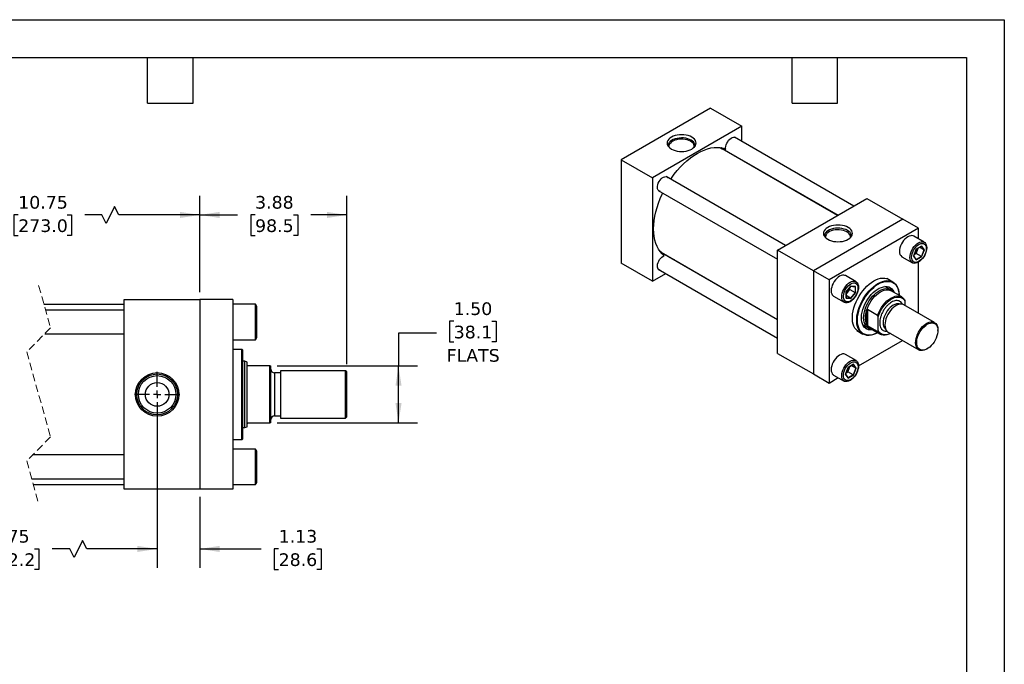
# Model space of a CAD drawing. Header units: inches. Extents: x 0 to 44, y 0 to 34.
# Tile 3 of 3: x 18 to 44, y 17 to 34. Entities that reach past the tile are written whole.
import ezdxf

# ---------------------------------------------------------------- set-up
doc = ezdxf.new("R2010")
doc.units = ezdxf.units.IN
doc.header["$LTSCALE"] = 4
doc.header["$MEASUREMENT"] = 0
for name, pattern in [('SLD-Center', [0.75, 0.6, -0.05, 0.05, -0.05]), ('SLD-Dashed', [0.075, 0.05, -0.025]), ('SLD-Solid', [0])]:
    doc.linetypes.add(name, pattern=pattern)
doc.layers.add('CENTER', color=40, linetype='SLD-Center')
doc.layers.add('DIMENSIONS', color=140, linetype='SLD-Solid', lineweight=25)
doc.layers.add('TEXT', color=140, linetype='SLD-Solid', lineweight=25)
doc.styles.add('SLDTEXTSTYLE0', font='VERDANA.TTF')
doc.dimstyles.new('SLDDIMSTYLE0', dxfattribs={"dimtxt": 0.339844, "dimasz": 0.52, "dimexe": 0, "dimexo": 0.0625, "dimgap": 0.084961, "dimtad": 0, "dimtih": 1, "dimtoh": 1, "dimrnd": 1e-09, "dimzin": 12, "dimdsep": 46, "dimtxsty": 'SLDTEXTSTYLE0', "dimsah": 1, "dimcen": 0.09, "dimadec": 0, "dimazin": 3, "dimtfac": 1, "dimtofl": 0, "dimtmove": 0, "dimatfit": 3, "dimfxl": 0, "dimfrac": 2, "dimtolj": 1, "dimtzin": 12, "dimarcsym": 0})
doc.dimstyles.new('SLDDIMSTYLE1', dxfattribs={"dimtxt": 0.339844, "dimasz": 0.52, "dimexe": 0, "dimexo": 0.0625, "dimgap": 0.084961, "dimtad": 0, "dimtih": 1, "dimtoh": 1, "dimrnd": 1e-09, "dimzin": 12, "dimdsep": 46, "dimtxsty": 'SLDTEXTSTYLE0', "dimsah": 1, "dimcen": 0.09, "dimadec": 0, "dimazin": 3, "dimtfac": 1, "dimtmove": 0, "dimatfit": 0, "dimfxl": 0, "dimfrac": 2, "dimtolj": 1, "dimtzin": 12, "dimarcsym": 0})
doc.dimstyles.new('SLDDIMSTYLE3', dxfattribs={"dimtxt": 0.339844, "dimasz": 0.52, "dimexe": 0, "dimexo": 0.0625, "dimgap": 0.084961, "dimtad": 0, "dimtih": 1, "dimtoh": 1, "dimrnd": 1e-09, "dimzin": 4, "dimdsep": 46, "dimtxsty": 'SLDTEXTSTYLE0', "dimsah": 1, "dimcen": 0.09, "dimadec": 0, "dimazin": 1, "dimtfac": 1, "dimtofl": 0, "dimtmove": 0, "dimatfit": 3, "dimfxl": 0, "dimfrac": 2, "dimtolj": 1, "dimtzin": 12, "dimarcsym": 0})

# ---------------------------------------------------------------- blocks, each defined once
blk = doc.blocks.new('_D_12')
at = {"layer": 'DIMENSIONS'}
for p, q in [((14.249, 26.818), (14.249, 29.351)), ((22.776, 26.818), (22.776, 29.351)), ((14.249, 28.851), (17.525, 28.851)), ((17.985, 28.851), (17.871, 28.851)), ((17.871, 28.851), (17.871, 28.311)), ((19.278, 28.851), (19.392, 28.851)), ((19.392, 28.851), (19.392, 28.311)), ((20.194, 28.851), (19.739, 28.851)), ((20.305, 28.629), (20.194, 28.851)), ((20.527, 29.074), (20.305, 28.629)), ((20.638, 28.851), (20.527, 29.074)), ((22.776, 28.851), (20.638, 28.851)), ((17.871, 28.311), (17.985, 28.311)), ((19.392, 28.311), (19.278, 28.311))]:
    blk.add_line(p, q, dxfattribs=at)
for points in [[(14.249, 28.851), (14.769, 28.771), (14.769, 28.931)], [(22.776, 28.851), (22.256, 28.931), (22.256, 28.771)]]:
    blk.add_solid(points, dxfattribs=at)
at = {"layer": 'DIMENSIONS', "char_height": 0.3333, "attachment_point": 1, "style": 'SLDTEXTSTYLE0'}
for s, insert in [('10.75', (17.985, 29.351)), ('273.0', (17.985, 28.735))]:
    blk.add_mtext(s, dxfattribs=dict(at, insert=insert))
blk = doc.blocks.new('_D_13')
at = {"layer": 'DIMENSIONS'}
for p, q in [((22.776, 26.818), (22.776, 29.351)), ((26.652, 24.912), (26.652, 29.351)), ((22.776, 28.851), (23.774, 28.851)), ((24.234, 28.851), (24.12, 28.851)), ((24.12, 28.851), (24.12, 28.311)), ((25.244, 28.851), (25.358, 28.851)), ((25.358, 28.851), (25.358, 28.311)), ((26.652, 28.851), (25.704, 28.851)), ((24.12, 28.311), (24.234, 28.311)), ((25.358, 28.311), (25.244, 28.311))]:
    blk.add_line(p, q, dxfattribs=at)
for points in [[(22.776, 28.851), (23.296, 28.771), (23.296, 28.931)], [(26.652, 28.851), (26.132, 28.931), (26.132, 28.771)]]:
    blk.add_solid(points, dxfattribs=at)
at = {"layer": 'DIMENSIONS', "char_height": 0.3333, "attachment_point": 1, "style": 'SLDTEXTSTYLE0'}
for s, insert in [('3.88', (24.234, 29.351)), ('98.5', (24.234, 28.735))]:
    blk.add_mtext(s, dxfattribs=dict(at, insert=insert))
blk = doc.blocks.new('_D_14')
at = {"layer": 'DIMENSIONS'}
for p, q in [((29.474, 26.047), (29.36, 26.047)), ((29.36, 26.047), (29.36, 25.507)), ((30.484, 26.047), (30.598, 26.047)), ((30.598, 26.047), (30.598, 25.507)), ((29.018, 25.729), (28.018, 25.729)), ((28.018, 25.729), (28.018, 24.868)), ((29.36, 25.507), (29.474, 25.507)), ((30.598, 25.507), (30.484, 25.507)), ((24.821, 24.868), (28.518, 24.868)), ((28.018, 23.368), (28.018, 24.868)), ((24.821, 23.368), (28.518, 23.368))]:
    blk.add_line(p, q, dxfattribs=at)
for points in [[(28.018, 24.868), (27.938, 24.348), (28.098, 24.348)], [(28.018, 23.368), (28.098, 23.888), (27.938, 23.888)]]:
    blk.add_solid(points, dxfattribs=at)
at = {"layer": 'DIMENSIONS', "char_height": 0.3333, "attachment_point": 1, "style": 'SLDTEXTSTYLE0'}
for s, insert in [('1.50', (29.474, 26.546)), ('38.1', (29.474, 25.93)), ('FLATS', (29.287, 25.314))]:
    blk.add_mtext(s, dxfattribs=dict(at, insert=insert))
blk = doc.blocks.new('_D_15')
at = {"layer": 'DIMENSIONS'}
for p, q in [((15.124, 23.918), (15.124, 19.543)), ((21.651, 23.918), (21.651, 19.543)), ((19.684, 20.266), (19.462, 19.821)), ((19.795, 20.043), (19.684, 20.266)), ((15.124, 20.043), (16.666, 20.043)), ((17.126, 20.043), (17.012, 20.043)), ((17.012, 20.043), (17.012, 19.503)), ((18.419, 20.043), (18.533, 20.043)), ((18.533, 20.043), (18.533, 19.503)), ((19.351, 20.043), (18.879, 20.043)), ((19.462, 19.821), (19.351, 20.043)), ((21.651, 20.043), (19.795, 20.043)), ((17.012, 19.503), (17.126, 19.503)), ((18.533, 19.503), (18.419, 19.503))]:
    blk.add_line(p, q, dxfattribs=at)
for points in [[(15.124, 20.043), (15.644, 19.963), (15.644, 20.123)], [(21.651, 20.043), (21.131, 20.123), (21.131, 19.963)]]:
    blk.add_solid(points, dxfattribs=at)
at = {"layer": 'DIMENSIONS', "char_height": 0.3333, "attachment_point": 1, "style": 'SLDTEXTSTYLE0'}
for s, insert in [('8.75', (17.267, 20.543)), ('222.2', (17.126, 19.927))]:
    blk.add_mtext(s, dxfattribs=dict(at, insert=insert))
blk = doc.blocks.new('_D_16')
at = {"layer": 'DIMENSIONS'}
for p, q in [((21.651, 23.918), (21.651, 19.543)), ((22.776, 21.418), (22.776, 19.543)), ((21.651, 20.043), (20.651, 20.043)), ((22.776, 20.043), (24.396, 20.043)), ((24.856, 20.043), (24.742, 20.043)), ((24.742, 20.043), (24.742, 19.503)), ((25.866, 20.043), (25.98, 20.043)), ((25.98, 20.043), (25.98, 19.503)), ((24.742, 19.503), (24.856, 19.503)), ((25.98, 19.503), (25.866, 19.503))]:
    blk.add_line(p, q, dxfattribs=at)
for points in [[(21.651, 20.043), (21.131, 20.123), (21.131, 19.963)], [(22.776, 20.043), (23.296, 19.963), (23.296, 20.123)]]:
    blk.add_solid(points, dxfattribs=at)
at = {"layer": 'DIMENSIONS', "char_height": 0.3333, "attachment_point": 1, "style": 'SLDTEXTSTYLE0'}
for s, insert in [('1.13', (24.856, 20.543)), ('28.6', (24.856, 19.927))]:
    blk.add_mtext(s, dxfattribs=dict(at, insert=insert))
blk = doc.blocks.new('SW_CENTERMARKSYMBOL_4')
at = {"layer": 'CENTER', "color": 0}
for p, q in [((0, 0.2), (0, 0.595)), ((-0.2, 0), (-0.595, 0)), ((0, 0), (-0.1, 0)), ((0, 0), (0, 0.1)), ((0, 0), (0, -0.1)), ((0, 0), (0.1, 0)), ((0.2, 0), (0.595, 0)), ((0, -0.2), (0, -0.595))]:
    blk.add_line(p, q, dxfattribs=at)

msp = doc.modelspace()

# ---------------------------------------------------------------- linework, layer by layer
at = {"color": 7, "linetype": 'SLD-Solid'}
for p, q in [((0, 34), (44, 34)), ((44, 34), (44, 0))]:
    msp.add_line(p, q, dxfattribs=at)
for p, q in [((36.253, 31.665), (33.896, 30.304)), ((36.253, 31.665), (37.078, 31.189)), ((37.078, 31.189), (34.721, 29.828)), ((37.078, 30.787), (37.078, 31.189)), ((40.029, 29.083), (36.881, 30.901)), ((36.539, 30.618), (36.529, 30.623)), ((36.542, 30.615), (39.613, 28.843)), ((39.604, 28.837), (36.558, 30.595)), ((33.896, 30.304), (34.721, 29.828)), ((33.896, 30.304), (33.896, 27.583)), ((37.078, 30.295), (37.078, 30.306)), ((34.721, 29.828), (34.721, 27.106)), ((38.229, 28.044), (35.08, 29.861)), ((34.872, 29.5), (38.02, 27.683)), ((38.02, 27.923), (40.377, 29.284)), ((40.377, 29.284), (41.32, 28.74)), ((41.32, 28.74), (38.963, 27.379)), ((41.733, 28.502), (41.32, 28.74)), ((41.733, 28.502), (39.376, 27.141)), ((41.733, 28.22), (41.733, 28.502)), ((41.889, 28.13), (41.611, 28.291)), ((34.936, 27.865), (34.945, 27.859)), ((38.02, 26.084), (34.95, 27.857)), ((34.975, 27.853), (38.02, 26.095)), ((38.963, 27.379), (38.02, 27.923)), ((38.02, 25.201), (38.02, 27.923)), ((41.678, 27.95), (41.608, 27.768)), ((41.61, 27.77), (41.679, 27.949)), ((41.625, 27.809), (41.673, 27.837)), ((41.673, 27.837), (41.707, 27.924)), ((41.813, 27.756), (41.673, 27.837)), ((41.82, 28.032), (41.678, 27.95)), ((41.679, 27.949), (41.817, 28.028)), ((41.707, 27.924), (41.727, 27.976)), ((41.881, 27.931), (41.765, 27.998)), ((41.881, 27.931), (41.813, 27.756)), ((41.814, 28.026), (41.881, 27.931)), ((41.891, 27.931), (41.82, 28.032)), ((41.82, 27.749), (41.891, 27.931)), ((34.721, 27.106), (33.896, 27.583)), ((35.485, 27.548), (35.495, 27.553)), ((41.298, 27.749), (41.577, 27.588)), ((41.608, 27.768), (41.678, 27.667)), ((41.678, 27.676), (41.61, 27.772)), ((41.813, 27.756), (41.677, 27.677)), ((41.678, 27.667), (41.82, 27.749)), ((41.733, 26.261), (41.733, 27.604)), ((34.721, 27.106), (35.069, 27.307)), ((34.872, 27.421), (38.02, 25.603)), ((38.963, 27.379), (38.963, 24.657)), ((39.376, 27.141), (38.963, 27.379)), ((39.376, 27.141), (39.376, 24.419)), ((40.088, 27.09), (39.81, 27.251)), ((41.062, 27.081), (40.904, 27.172)), ((39.948, 26.974), (39.826, 26.821)), ((39.826, 26.821), (39.826, 26.658)), ((39.828, 26.821), (39.948, 26.97)), ((39.828, 26.663), (39.828, 26.822)), ((39.828, 26.767), (39.863, 26.81)), ((39.863, 26.81), (39.922, 26.883)), ((39.922, 26.883), (39.922, 26.938)), ((39.922, 26.883), (40.062, 26.802)), ((40.062, 26.802), (39.944, 26.656)), ((39.947, 26.969), (40.063, 26.959)), ((40.071, 26.963), (39.948, 26.974)), ((39.948, 26.647), (40.071, 26.799)), ((40.062, 26.959), (40.062, 26.802)), ((40.071, 26.799), (40.071, 26.963)), ((40.993, 26.881), (40.85, 26.963)), ((41.295, 26.688), (41.015, 26.85)), ((20.776, 21.618), (20.776, 26.618)), ((20.776, 26.618), (22.776, 26.618)), ((22.776, 26.618), (22.776, 21.618)), ((23.651, 26.618), (22.776, 26.618)), ((23.651, 26.618), (23.651, 21.618)), ((24.242, 26.497), (23.651, 26.497)), ((24.276, 26.437), (24.242, 26.497)), ((24.242, 25.559), (24.242, 26.497)), ((39.497, 26.71), (39.776, 26.549)), ((39.826, 26.658), (39.948, 26.647)), ((39.944, 26.656), (39.828, 26.723)), ((39.944, 26.656), (39.828, 26.666)), ((41.38, 26.573), (41.38, 26.465)), ((20.776, 26.493), (18.664, 26.493)), ((20.776, 26.341), (18.707, 26.341)), ((24.276, 25.619), (24.276, 26.437)), ((40.363, 25.961), (40.363, 26.33)), ((40.393, 26.365), (40.658, 26.212)), ((40.393, 26.365), (40.393, 25.926)), ((42.162, 26.013), (41.352, 26.481)), ((40.673, 25.803), (40.673, 26.165)), ((40.113, 25.802), (40.27, 25.711)), ((40.267, 25.953), (40.409, 25.87)), ((40.658, 25.773), (40.393, 25.926)), ((40.448, 25.866), (40.728, 25.705)), ((40.936, 25.759), (41.746, 25.291)), ((42.249, 25.805), (42.249, 25.822)), ((18.684, 25.716), (20.776, 25.716)), ((23.651, 25.559), (24.242, 25.559)), ((24.242, 25.559), (24.276, 25.619)), ((40.153, 24.868), (41.316, 25.539)), ((23.888, 25.305), (23.651, 25.305)), ((23.908, 25.285), (23.888, 25.305)), ((23.888, 22.931), (23.888, 25.305)), ((23.908, 24.118), (23.908, 25.285)), ((38.02, 25.201), (38.963, 24.657)), ((41.954, 25.312), (41.969, 25.32)), ((23.963, 24.993), (23.908, 24.993)), ((24.027, 24.97), (23.963, 24.993)), ((23.963, 23.243), (23.963, 24.993)), ((24.027, 24.899), (24.027, 24.97)), ((40.088, 25.011), (39.81, 25.172)), ((24.027, 23.337), (24.027, 24.899)), ((24.621, 24.868), (24.058, 24.868)), ((24.621, 23.368), (24.621, 24.868)), ((24.621, 24.868), (24.652, 24.868)), ((24.652, 23.368), (24.652, 24.868)), ((24.902, 24.688), (24.747, 24.688)), ((24.747, 24.688), (24.747, 23.549)), ((26.621, 24.743), (24.902, 24.743)), ((24.902, 24.743), (24.902, 23.493)), ((26.652, 24.712), (26.621, 24.743)), ((26.621, 23.493), (26.621, 24.743)), ((26.652, 24.118), (26.652, 24.712)), ((39.878, 24.831), (39.807, 24.649)), ((39.809, 24.651), (39.878, 24.83)), ((39.824, 24.69), (39.872, 24.717)), ((39.872, 24.717), (39.906, 24.805)), ((40.012, 24.637), (39.872, 24.717)), ((40.019, 24.913), (39.878, 24.831)), ((39.878, 24.83), (40.016, 24.909)), ((39.906, 24.805), (39.926, 24.857)), ((40.08, 24.812), (39.964, 24.879)), ((40.08, 24.812), (40.012, 24.637)), ((40.013, 24.907), (40.08, 24.812)), ((40.09, 24.812), (40.019, 24.913)), ((40.019, 24.63), (40.09, 24.812)), ((38.963, 24.657), (39.376, 24.419)), ((39.376, 24.419), (39.619, 24.56)), ((39.497, 24.63), (39.776, 24.469)), ((39.807, 24.649), (39.878, 24.548)), ((39.877, 24.557), (39.81, 24.653)), ((40.012, 24.637), (39.876, 24.558)), ((39.878, 24.548), (40.019, 24.63)), ((23.908, 22.951), (23.908, 24.118)), ((26.652, 23.524), (26.652, 24.118)), ((24.747, 23.549), (24.902, 23.549)), ((24.902, 23.493), (26.621, 23.493)), ((26.621, 23.493), (26.652, 23.524)), ((23.908, 23.243), (23.963, 23.243)), ((23.963, 23.243), (24.027, 23.267)), ((24.027, 23.267), (24.027, 23.337)), ((24.058, 23.368), (24.621, 23.368)), ((24.652, 23.368), (24.621, 23.368)), ((23.651, 22.931), (23.888, 22.931)), ((23.888, 22.931), (23.908, 22.951)), ((24.242, 22.677), (23.651, 22.677)), ((24.276, 22.617), (24.242, 22.677)), ((24.242, 21.739), (24.242, 22.677)), ((24.276, 22.208), (24.276, 22.617)), ((20.776, 22.521), (18.364, 22.521)), ((24.276, 21.799), (24.276, 22.208)), ((18.341, 21.896), (20.776, 21.896)), ((18.384, 21.743), (20.776, 21.743)), ((22.776, 21.618), (20.776, 21.618)), ((23.651, 21.618), (22.776, 21.618)), ((23.651, 21.739), (24.242, 21.739)), ((24.242, 21.739), (24.276, 21.799))]:
    msp.add_line(p, q)
at = {"color": 7, "linetype": 'SLD-Dashed', "lineweight": 18}
for p, q in [((18.524, 26.993), (18.839, 25.871)), ((18.839, 25.871), (18.209, 25.241)), ((18.209, 25.241), (18.839, 22.996)), ((18.839, 22.996), (18.209, 22.366)), ((18.209, 22.366), (18.524, 21.243))]:
    msp.add_line(p, q, dxfattribs=at)
at = {"flags": 128}
for points in [[(35.757, 30.903), (35.712, 30.925), (35.661, 30.943), (35.605, 30.957), (35.547, 30.965), (35.487, 30.967), (35.427, 30.965), (35.369, 30.957), (35.313, 30.943), (35.262, 30.925), (35.216, 30.903), (35.177, 30.876), (35.146, 30.847), (35.123, 30.815), (35.109, 30.781), (35.104, 30.747), (35.109, 30.712), (35.123, 30.678), (35.146, 30.646), (35.177, 30.617), (35.216, 30.59), (35.262, 30.568), (35.313, 30.55), (35.369, 30.536), (35.427, 30.528), (35.487, 30.526), (35.547, 30.528), (35.605, 30.536), (35.661, 30.55), (35.712, 30.568), (35.757, 30.59), (35.796, 30.617), (35.828, 30.646), (35.851, 30.678), (35.865, 30.712), (35.869, 30.747), (35.865, 30.781), (35.851, 30.815), (35.828, 30.847), (35.796, 30.876), (35.757, 30.903)], [(35.741, 30.823), (35.697, 30.844), (35.647, 30.861), (35.594, 30.874), (35.537, 30.881), (35.48, 30.883), (35.422, 30.88), (35.366, 30.871), (35.313, 30.858), (35.265, 30.839), (35.223, 30.817), (35.187, 30.79), (35.159, 30.761), (35.14, 30.73), (35.129, 30.697), (35.127, 30.671)], [(35.725, 30.794), (35.681, 30.815), (35.632, 30.832), (35.578, 30.844), (35.522, 30.85), (35.465, 30.851), (35.409, 30.846), (35.355, 30.836), (35.304, 30.82), (35.259, 30.8), (35.221, 30.776), (35.19, 30.748), (35.167, 30.718), (35.154, 30.686), (35.151, 30.653), (35.152, 30.64)], [(35.822, 30.64), (35.822, 30.645), (35.821, 30.678), (35.81, 30.71), (35.79, 30.741), (35.761, 30.769), (35.725, 30.794)], [(35.846, 30.671), (35.846, 30.672), (35.843, 30.705), (35.83, 30.738), (35.808, 30.769), (35.778, 30.797), (35.741, 30.823)], [(36.652, 30.587), (36.649, 30.622), (36.653, 30.661), (36.663, 30.702), (36.68, 30.743), (36.702, 30.783), (36.728, 30.819), (36.758, 30.85), (36.79, 30.875), (36.822, 30.892), (36.853, 30.901), (36.881, 30.901), (36.906, 30.892), (36.926, 30.875), (36.927, 30.874)], [(35.197, 29.794), (35.218, 29.825), (35.293, 29.927), (35.373, 30.025), (35.455, 30.117), (35.541, 30.203), (35.628, 30.282), (35.718, 30.355), (35.808, 30.419), (35.899, 30.476), (35.99, 30.525), (36.081, 30.564), (36.17, 30.595), (36.258, 30.617), (36.343, 30.63), (36.426, 30.633), (36.505, 30.627), (36.581, 30.611), (36.652, 30.587)], [(36.489, 30.629), (36.512, 30.619), (36.558, 30.595)], [(36.577, 30.595), (36.57, 30.597), (36.556, 30.602)], [(36.65, 30.542), (36.647, 30.545), (36.598, 30.583)], [(36.862, 30.43), (36.877, 30.412), (36.878, 30.411)], [(34.918, 29.474), (34.907, 29.476), (34.884, 29.488), (34.866, 29.508), (34.854, 29.536), (34.848, 29.569), (34.85, 29.607), (34.858, 29.647), (34.872, 29.689), (34.892, 29.729), (34.917, 29.767), (34.946, 29.8), (34.977, 29.827), (35.009, 29.847), (35.041, 29.859), (35.07, 29.862), (35.097, 29.857), (35.119, 29.842), (35.126, 29.835)], [(35.029, 27.776), (34.972, 27.826), (34.921, 27.883), (34.876, 27.949), (34.838, 28.022), (34.806, 28.102), (34.781, 28.189), (34.763, 28.282), (34.752, 28.38), (34.749, 28.483), (34.752, 28.591), (34.763, 28.701), (34.781, 28.815), (34.806, 28.93), (34.838, 29.047), (34.876, 29.165), (34.921, 29.283), (34.972, 29.399), (34.988, 29.433)], [(39.882, 28.522), (39.836, 28.544), (39.785, 28.562), (39.73, 28.576), (39.671, 28.584), (39.611, 28.586), (39.552, 28.584), (39.493, 28.576), (39.438, 28.562), (39.386, 28.544), (39.341, 28.522), (39.302, 28.495), (39.27, 28.466), (39.247, 28.434), (39.233, 28.4), (39.229, 28.366), (39.233, 28.331), (39.247, 28.297), (39.27, 28.265), (39.302, 28.236), (39.341, 28.209), (39.386, 28.187), (39.438, 28.169), (39.493, 28.155), (39.552, 28.147), (39.611, 28.145), (39.671, 28.147), (39.73, 28.155), (39.785, 28.169), (39.836, 28.187), (39.882, 28.209), (39.921, 28.236), (39.952, 28.265), (39.975, 28.297), (39.989, 28.331), (39.994, 28.366), (39.989, 28.4), (39.975, 28.434), (39.952, 28.466), (39.921, 28.495), (39.882, 28.522)], [(39.866, 28.441), (39.821, 28.463), (39.772, 28.48), (39.718, 28.493), (39.662, 28.5), (39.604, 28.502), (39.547, 28.499), (39.491, 28.49), (39.438, 28.477), (39.39, 28.458), (39.347, 28.435), (39.312, 28.409), (39.284, 28.38), (39.264, 28.348), (39.254, 28.316), (39.252, 28.29)], [(39.845, 28.405), (39.802, 28.426), (39.754, 28.443), (39.701, 28.454), (39.646, 28.46), (39.59, 28.461), (39.535, 28.456), (39.482, 28.446), (39.432, 28.431), (39.388, 28.411), (39.35, 28.387), (39.32, 28.36), (39.298, 28.33), (39.285, 28.299), (39.281, 28.267), (39.283, 28.252)], [(39.94, 28.252), (39.941, 28.259), (39.94, 28.291), (39.929, 28.323), (39.909, 28.353), (39.881, 28.381), (39.845, 28.405)], [(39.971, 28.29), (39.971, 28.291), (39.967, 28.324), (39.955, 28.356), (39.933, 28.387), (39.903, 28.416), (39.866, 28.441)], [(41.611, 28.291), (41.597, 28.297), (41.565, 28.305), (41.53, 28.303), (41.493, 28.293), (41.455, 28.275), (41.416, 28.249), (41.379, 28.216), (41.344, 28.177), (41.312, 28.133), (41.285, 28.086), (41.263, 28.037), (41.247, 27.987), (41.237, 27.938), (41.233, 27.892)], [(41.512, 27.732), (41.515, 27.778), (41.525, 27.827), (41.541, 27.876), (41.563, 27.926), (41.591, 27.973), (41.622, 28.016), (41.657, 28.055), (41.694, 28.088), (41.733, 28.115), (41.771, 28.133), (41.808, 28.143), (41.843, 28.144), (41.875, 28.137), (41.902, 28.121), (41.924, 28.097), (41.941, 28.066), (41.951, 28.029), (41.954, 27.987), (41.951, 27.941), (41.941, 27.892), (41.924, 27.842), (41.902, 27.793), (41.875, 27.746), (41.843, 27.702), (41.808, 27.663), (41.771, 27.63), (41.733, 27.604), (41.694, 27.586), (41.657, 27.576), (41.622, 27.574), (41.591, 27.582), (41.563, 27.597), (41.541, 27.621), (41.525, 27.652), (41.515, 27.689), (41.512, 27.732)], [(41.942, 27.961), (41.939, 27.918), (41.929, 27.873), (41.913, 27.827), (41.892, 27.782), (41.865, 27.739), (41.835, 27.7), (41.802, 27.666), (41.767, 27.638), (41.731, 27.618), (41.696, 27.605), (41.663, 27.601), (41.633, 27.605), (41.607, 27.618), (41.585, 27.638), (41.569, 27.666), (41.56, 27.699), (41.556, 27.738), (41.56, 27.781), (41.569, 27.826), (41.585, 27.872), (41.607, 27.918), (41.633, 27.96), (41.663, 27.999), (41.696, 28.033), (41.731, 28.061), (41.767, 28.082), (41.802, 28.094), (41.835, 28.099), (41.865, 28.095), (41.892, 28.082), (41.913, 28.062), (41.929, 28.034), (41.939, 28), (41.942, 27.961)], [(34.975, 27.853), (34.96, 27.862), (34.912, 27.896)], [(34.968, 27.852), (34.97, 27.851), (34.985, 27.837)], [(35.006, 27.825), (35.062, 27.801), (35.067, 27.8)], [(34.918, 27.394), (34.917, 27.394), (34.892, 27.403), (34.872, 27.421), (34.858, 27.445), (34.85, 27.477), (34.848, 27.513), (34.854, 27.553), (34.866, 27.594), (34.884, 27.635), (34.907, 27.674), (34.935, 27.709), (34.965, 27.738), (34.997, 27.761), (35.029, 27.776)], [(35.295, 27.668), (35.293, 27.668), (35.27, 27.672)], [(39.81, 27.251), (39.796, 27.258), (39.764, 27.265), (39.729, 27.264), (39.692, 27.254), (39.654, 27.236), (39.615, 27.21), (39.578, 27.177), (39.543, 27.138), (39.512, 27.094), (39.484, 27.047), (39.462, 26.997), (39.446, 26.948), (39.436, 26.899), (39.433, 26.853), (39.436, 26.81), (39.446, 26.773), (39.462, 26.742), (39.484, 26.718), (39.497, 26.71)], [(39.932, 26.564), (39.894, 26.546), (39.856, 26.536), (39.822, 26.535), (39.79, 26.542), (39.763, 26.558), (39.741, 26.581), (39.724, 26.612), (39.714, 26.65), (39.711, 26.692), (39.714, 26.738), (39.724, 26.787), (39.741, 26.837), (39.763, 26.886), (39.79, 26.933), (39.822, 26.977), (39.856, 27.016), (39.894, 27.049), (39.932, 27.075), (39.97, 27.093), (40.008, 27.103), (40.043, 27.105), (40.074, 27.097), (40.101, 27.082), (40.124, 27.058), (40.14, 27.027), (40.15, 26.99), (40.153, 26.947), (40.15, 26.901), (40.14, 26.852), (40.124, 26.803), (40.101, 26.753), (40.074, 26.706), (40.043, 26.662), (40.008, 26.623), (39.97, 26.59), (39.932, 26.564)], [(39.948, 27.033), (39.984, 27.05), (40.018, 27.058), (40.05, 27.058), (40.078, 27.05), (40.102, 27.033), (40.121, 27.009), (40.134, 26.978), (40.14, 26.942), (40.14, 26.9), (40.134, 26.856), (40.121, 26.811), (40.102, 26.765), (40.078, 26.721), (40.05, 26.68), (40.018, 26.643), (39.984, 26.612), (39.948, 26.588), (39.913, 26.571), (39.879, 26.562), (39.847, 26.562), (39.819, 26.571), (39.795, 26.587), (39.776, 26.611), (39.763, 26.642), (39.756, 26.679), (39.756, 26.72), (39.763, 26.764), (39.776, 26.81), (39.795, 26.856), (39.819, 26.9), (39.847, 26.941), (39.879, 26.978), (39.913, 27.009), (39.948, 27.033)], [(40.205, 25.748), (40.167, 25.764), (40.125, 25.791), (40.088, 25.826), (40.056, 25.868), (40.031, 25.917), (40.011, 25.973), (39.998, 26.034), (39.992, 26.1), (39.992, 26.171), (39.998, 26.245), (40.011, 26.321), (40.031, 26.399), (40.056, 26.478), (40.088, 26.556), (40.125, 26.634), (40.167, 26.709), (40.213, 26.781), (40.264, 26.85), (40.318, 26.914), (40.374, 26.973), (40.433, 27.026), (40.493, 27.072), (40.554, 27.111), (40.615, 27.142), (40.675, 27.166), (40.734, 27.181), (40.791, 27.187), (40.845, 27.185), (40.895, 27.175), (40.942, 27.156), (40.984, 27.129), (40.996, 27.119)], [(40.658, 25.745), (40.605, 25.719), (40.546, 25.695), (40.487, 25.68), (40.431, 25.674), (40.377, 25.676), (40.327, 25.686), (40.281, 25.705), (40.239, 25.731), (40.203, 25.766), (40.172, 25.808), (40.146, 25.857), (40.127, 25.912), (40.114, 25.973), (40.107, 26.038), (40.107, 26.108), (40.114, 26.182), (40.127, 26.257), (40.146, 26.335), (40.172, 26.413), (40.203, 26.491), (40.239, 26.568), (40.281, 26.643), (40.327, 26.715), (40.377, 26.783), (40.431, 26.847), (40.487, 26.905), (40.546, 26.957), (40.605, 27.003), (40.666, 27.042), (40.726, 27.073), (40.786, 27.096), (40.845, 27.111), (40.901, 27.118), (40.954, 27.116), (41.005, 27.106), (41.051, 27.087), (41.092, 27.06), (41.129, 27.026), (41.16, 26.984), (41.186, 26.935), (41.205, 26.88), (41.218, 26.819), (41.225, 26.753), (41.225, 26.728)], [(40.658, 25.745), (40.645, 25.739), (40.585, 25.712), (40.526, 25.693), (40.468, 25.682), (40.414, 25.681), (40.362, 25.687), (40.314, 25.703), (40.271, 25.727), (40.232, 25.758), (40.199, 25.798), (40.172, 25.844), (40.15, 25.898), (40.135, 25.957), (40.127, 26.021), (40.125, 26.09), (40.13, 26.163), (40.142, 26.238), (40.16, 26.316), (40.184, 26.394), (40.215, 26.472), (40.251, 26.549), (40.292, 26.624), (40.337, 26.697), (40.387, 26.765), (40.441, 26.829), (40.497, 26.888), (40.555, 26.941), (40.615, 26.987), (40.675, 27.026)], [(40.675, 27.026), (40.736, 27.057), (40.796, 27.08), (40.854, 27.094), (40.91, 27.1), (40.963, 27.098), (41.013, 27.087), (41.059, 27.067), (41.1, 27.039), (41.136, 27.004), (41.166, 26.961), (41.191, 26.911), (41.209, 26.854), (41.22, 26.792), (41.225, 26.728)], [(40.526, 25.821), (40.515, 25.819), (40.465, 25.817), (40.419, 25.823), (40.376, 25.838), (40.338, 25.862), (40.305, 25.893), (40.278, 25.932), (40.256, 25.978), (40.241, 26.03), (40.233, 26.088), (40.231, 26.15), (40.236, 26.216), (40.248, 26.284), (40.266, 26.354), (40.291, 26.425), (40.321, 26.495), (40.356, 26.563), (40.397, 26.629), (40.441, 26.692), (40.49, 26.749), (40.541, 26.802), (40.594, 26.848), (40.648, 26.887), (40.703, 26.918), (40.757, 26.942), (40.81, 26.957), (40.861, 26.964), (40.909, 26.962), (40.954, 26.951), (40.994, 26.932), (41.03, 26.904), (41.06, 26.869), (41.084, 26.827), (41.094, 26.804)], [(40.289, 26.137), (40.292, 26.199), (40.301, 26.263), (40.317, 26.33), (40.34, 26.396), (40.367, 26.463), (40.4, 26.528), (40.438, 26.591), (40.48, 26.65), (40.525, 26.705), (40.574, 26.755), (40.624, 26.799), (40.675, 26.836), (40.727, 26.866), (40.778, 26.888), (40.828, 26.902), (40.877, 26.908), (40.922, 26.905), (40.964, 26.894), (41.002, 26.875), (41.035, 26.848), (41.052, 26.828)], [(40.363, 26.33), (40.387, 26.397), (40.416, 26.463), (40.451, 26.527), (40.49, 26.589), (40.533, 26.647), (40.58, 26.7), (40.629, 26.747), (40.68, 26.788), (40.731, 26.822), (40.783, 26.848), (40.834, 26.865), (40.883, 26.875), (40.93, 26.876), (40.973, 26.868), (41.012, 26.851), (41.015, 26.85)], [(41.026, 26.856), (41.018, 26.896), (41.017, 26.899)], [(40.658, 26.212), (40.686, 26.281), (40.721, 26.349), (40.761, 26.414), (40.805, 26.475), (40.854, 26.532), (40.904, 26.582), (40.957, 26.625), (41.011, 26.66), (41.065, 26.687), (41.118, 26.705), (41.169, 26.714), (41.217, 26.713), (41.262, 26.703), (41.302, 26.684), (41.336, 26.656), (41.365, 26.62)], [(40.673, 26.165), (40.697, 26.232), (40.727, 26.299), (40.763, 26.364), (40.804, 26.426), (40.849, 26.483), (40.897, 26.535), (40.948, 26.58), (41, 26.618), (41.052, 26.649), (41.104, 26.67), (41.155, 26.683), (41.203, 26.687), (41.248, 26.682), (41.289, 26.667), (41.325, 26.644), (41.355, 26.612), (41.38, 26.573)], [(41.246, 26.498), (41.229, 26.504), (41.193, 26.509), (41.154, 26.505), (41.113, 26.493), (41.071, 26.472), (41.029, 26.444), (40.988, 26.409), (40.949, 26.368), (40.913, 26.322), (40.881, 26.272), (40.854, 26.219), (40.832, 26.165), (40.816, 26.11), (40.806, 26.058), (40.802, 26.007)], [(41.352, 26.481), (41.328, 26.492), (41.291, 26.5), (41.252, 26.499), (41.209, 26.489), (41.166, 26.472), (41.122, 26.446), (41.078, 26.414), (41.036, 26.374), (40.997, 26.33), (40.96, 26.28), (40.928, 26.227), (40.9, 26.171), (40.878, 26.114), (40.862, 26.058), (40.853, 26.002), (40.849, 25.95)], [(40.484, 25.845), (40.48, 25.846), (40.438, 25.857), (40.4, 25.876), (40.367, 25.903), (40.34, 25.937), (40.317, 25.979), (40.301, 26.027), (40.292, 26.08), (40.289, 26.137)], [(41.66, 25.482), (41.663, 25.535), (41.673, 25.59), (41.689, 25.647), (41.711, 25.703), (41.738, 25.759), (41.77, 25.812), (41.807, 25.862), (41.846, 25.907), (41.889, 25.946), (41.932, 25.979), (41.976, 26.004), (42.02, 26.022), (42.062, 26.031), (42.101, 26.032), (42.138, 26.024), (42.17, 26.008), (42.198, 25.984), (42.22, 25.953), (42.236, 25.915), (42.245, 25.871), (42.249, 25.822), (42.249, 25.822)], [(41.969, 25.967), (42.012, 25.988), (42.053, 26.001), (42.093, 26.005), (42.13, 26.001), (42.163, 25.989), (42.191, 25.968), (42.215, 25.94), (42.232, 25.905), (42.244, 25.864), (42.249, 25.818), (42.247, 25.767), (42.239, 25.714), (42.224, 25.659), (42.204, 25.604), (42.178, 25.549), (42.147, 25.497), (42.112, 25.448), (42.073, 25.404), (42.033, 25.366), (41.99, 25.334), (41.947, 25.309), (41.905, 25.292), (41.864, 25.283), (41.826, 25.283), (41.791, 25.292), (41.76, 25.308), (41.734, 25.332), (41.713, 25.364), (41.699, 25.402), (41.691, 25.446), (41.689, 25.495), (41.694, 25.547), (41.705, 25.601), (41.723, 25.656), (41.746, 25.711), (41.775, 25.765), (41.808, 25.815), (41.845, 25.862), (41.884, 25.903), (41.926, 25.938), (41.969, 25.967)], [(40.406, 25.84), (40.423, 25.845), (40.448, 25.853)], [(40.996, 25.724), (40.957, 25.706), (40.904, 25.688), (40.854, 25.679), (40.805, 25.68), (40.761, 25.69), (40.721, 25.709), (40.686, 25.737), (40.658, 25.773)], [(40.995, 25.725), (40.948, 25.706), (40.897, 25.693), (40.849, 25.689), (40.804, 25.694), (40.763, 25.709), (40.727, 25.732), (40.697, 25.764), (40.673, 25.803)], [(40.849, 25.95), (40.853, 25.901), (40.862, 25.857), (40.878, 25.819), (40.9, 25.788), (40.928, 25.764), (40.936, 25.759)], [(41.954, 25.312), (41.932, 25.3), (41.889, 25.283), (41.846, 25.273), (41.807, 25.272), (41.77, 25.28), (41.738, 25.296), (41.711, 25.32), (41.689, 25.351), (41.673, 25.389), (41.663, 25.433), (41.66, 25.482)], [(39.81, 25.172), (39.796, 25.178), (39.764, 25.186), (39.729, 25.184), (39.692, 25.174), (39.654, 25.156), (39.615, 25.13), (39.578, 25.097), (39.543, 25.058), (39.512, 25.014), (39.484, 24.967), (39.462, 24.918), (39.446, 24.868), (39.436, 24.819), (39.433, 24.773), (39.436, 24.731), (39.446, 24.694), (39.462, 24.663), (39.484, 24.639), (39.497, 24.63)], [(40.153, 24.868), (40.15, 24.822), (40.14, 24.773), (40.124, 24.723), (40.101, 24.674), (40.074, 24.627), (40.043, 24.583), (40.008, 24.544), (39.97, 24.511), (39.932, 24.485), (39.894, 24.467), (39.856, 24.457), (39.822, 24.455), (39.79, 24.463), (39.763, 24.478), (39.741, 24.502), (39.724, 24.533), (39.714, 24.57), (39.711, 24.613), (39.714, 24.659), (39.724, 24.708), (39.741, 24.757), (39.763, 24.807), (39.79, 24.854), (39.822, 24.897), (39.856, 24.936), (39.894, 24.969), (39.932, 24.995), (39.97, 25.014), (40.008, 25.024), (40.043, 25.025), (40.074, 25.018), (40.101, 25.002), (40.124, 24.978), (40.14, 24.947), (40.15, 24.91), (40.153, 24.868)], [(39.756, 24.619), (39.759, 24.662), (39.769, 24.707), (39.785, 24.753), (39.806, 24.798), (39.832, 24.841), (39.862, 24.88), (39.896, 24.914), (39.931, 24.942), (39.966, 24.963), (40.001, 24.975), (40.034, 24.98), (40.065, 24.976), (40.091, 24.963), (40.112, 24.943), (40.128, 24.915), (40.138, 24.881), (40.141, 24.842), (40.138, 24.799), (40.128, 24.754), (40.112, 24.708), (40.091, 24.663), (40.065, 24.62), (40.034, 24.581), (40.001, 24.547), (39.966, 24.519), (39.931, 24.499), (39.896, 24.486), (39.862, 24.482), (39.832, 24.486), (39.806, 24.499), (39.785, 24.519), (39.769, 24.547), (39.759, 24.58), (39.756, 24.619)]]:
    msp.add_lwpolyline(points, dxfattribs=at)
for radius in [0.574, 0.539, 0.495, 0.312]:
    msp.add_circle((21.651, 24.118), radius)
for centre, radius, start, end in [((36.597, 30.662), 0.0734, 217.1041, 262.8851), ((34.936, 27.786), 0.0734, 37.1041, 82.8851), ((41.386, 27.875), 0.153, 173.4667, 235.2211), ((41.457, 28.018), 0.267, 309.3673, 339.3456), ((41.455, 28.02), 0.267, 310.4786, 349.3507), ((41.485, 28.012), 0.238, 338.493, 350.4743), ((39.654, 26.98), 0.267, 310.6564, 349.5245), ((39.676, 26.958), 0.238, 309.5322, 321.5066), ((39.652, 26.981), 0.271, 320.8931, 350.3971), ((40.817, 26.742), 0.254, 19.2756, 52.8746), ((40.854, 26.145), 0.525, 159.4237, 200.5763), ((40.997, 25.989), 0.196, 174.6437, 228.5395), ((40.442, 26.095), 0.257, 247.35, 280.5106), ((40.556, 26.049), 0.212, 204.3551, 239.1366), ((24.747, 24.783), 0.095, 180.0004, 269.9997), ((39.656, 24.899), 0.267, 309.3673, 339.3456), ((39.654, 24.901), 0.267, 310.4786, 349.3507), ((39.684, 24.893), 0.238, 338.493, 350.4743), ((24.747, 23.454), 0.095, 90.0003, 179.9996)]:
    msp.add_arc(centre, radius, start, end)
for centre, major_axis, ratio, start_param, end_param in [((41.674, 27.953), (0.00535, -0.00459), 0.218443, 0.076768, 0.708711), ((41.815, 28.035), (0.00164, 0.00744), 0.697888, 3.709727, 4.495206), ((41.886, 27.934), (0.00718, 0.00088), 0.565682, 3.786495, 5.357291), ((41.603, 27.771), (0.00718, 0.00088), 0.565682, 5.357291, 5.989234), ((41.674, 27.67), (0.00164, 0.00744), 0.697888, 4.495206, 5.715051), ((41.815, 27.752), (0.00535, -0.00459), 0.218443, 0.708711, 2.279507), ((39.821, 26.824), (0.00665, -0.00234), 0.218312, 5.574505, 6.206468), ((39.944, 26.976), (-0.00283, 0.00666), 0.565758, 3.435631, 4.067595), ((40.066, 26.802), (0.00665, -0.00234), 0.218312, 4.003708, 5.574505), ((40.066, 26.965), (0.00562, 0.00514), 0.697875, 3.709669, 4.92971), ((39.821, 26.66), (0.00562, 0.00514), 0.697875, 4.92971, 5.715109), ((39.944, 26.65), (-0.00283, 0.00666), 0.565758, 4.067595, 5.638391), ((39.873, 24.834), (0.00535, -0.00459), 0.218443, 0.076768, 0.708711), ((40.014, 24.916), (0.00164, 0.00744), 0.697888, 3.709727, 4.495206), ((40.085, 24.815), (0.00718, 0.00088), 0.565682, 3.786495, 5.357291), ((39.802, 24.652), (0.00718, 0.00088), 0.565682, 5.357291, 5.989234), ((39.873, 24.551), (0.00164, 0.00744), 0.697888, 4.495206, 5.715051), ((40.014, 24.633), (0.00535, -0.00459), 0.218443, 0.708711, 2.279507)]:
    msp.add_ellipse(centre, major_axis=major_axis, ratio=ratio, start_param=start_param, end_param=end_param)
for points, knots in [([(36.539, 30.618), (36.542, 30.618), (36.546, 30.617), (36.553, 30.615), (36.558, 30.614), (36.571, 30.61), (36.58, 30.608), (36.599, 30.602), (36.61, 30.599), (36.63, 30.593), (36.641, 30.59), (36.652, 30.587)], [0, 0, 0, 0, 0.125, 0.125, 0.25, 0.25, 0.5, 0.5, 0.75, 0.75, 1, 1, 1, 1]), ([(35.029, 27.776), (35.013, 27.792), (34.997, 27.807), (34.975, 27.828), (34.968, 27.835), (34.959, 27.844), (34.956, 27.847), (34.95, 27.853), (34.948, 27.856), (34.945, 27.859)], [0, 0, 0, 0, 0.5, 0.5, 0.75, 0.75, 0.875, 0.875, 1, 1, 1, 1]), ([(41.316, 26.492), (41.307, 26.508), (41.29, 26.541), (41.249, 26.574), (41.199, 26.592), (41.143, 26.594), (41.085, 26.579), (41.026, 26.552), (40.968, 26.512), (40.909, 26.459), (40.853, 26.393), (40.803, 26.317), (40.762, 26.235), (40.733, 26.154), (40.716, 26.076), (40.714, 26.03), (40.713, 26.007)], [0, 0, 0, 0, 0.069289, 0.144231, 0.219173, 0.292558, 0.363013, 0.429487, 0.495961, 0.566417, 0.639801, 0.714744, 0.789686, 0.86307, 0.933526, 1, 1, 1, 1]), ([(40.363, 26.33), (40.364, 26.334), (40.366, 26.338), (40.37, 26.346), (40.372, 26.35), (40.376, 26.357), (40.379, 26.36), (40.384, 26.364), (40.385, 26.365), (40.389, 26.366), (40.391, 26.366), (40.393, 26.365)], [0, 0, 0, 0, 0.25, 0.25, 0.5, 0.5, 0.75, 0.75, 0.875, 0.875, 1, 1, 1, 1]), ([(40.713, 26.007), (40.714, 25.986), (40.716, 25.941), (40.733, 25.884), (40.762, 25.836), (40.803, 25.802), (40.851, 25.783), (40.888, 25.785), (40.905, 25.785)], [0, 0, 0, 0, 0.15619, 0.321736, 0.494164, 0.670252, 0.846339, 1, 1, 1, 1]), ([(40.393, 25.926), (40.391, 25.927), (40.389, 25.928), (40.385, 25.931), (40.384, 25.933), (40.379, 25.938), (40.376, 25.941), (40.372, 25.947), (40.37, 25.95), (40.366, 25.956), (40.364, 25.958), (40.363, 25.961)], [0, 0, 0, 0, 0.125, 0.125, 0.25, 0.25, 0.5, 0.5, 0.75, 0.75, 1, 1, 1, 1]), ([(24.058, 24.868), (24.057, 24.868), (24.053, 24.868), (24.047, 24.87), (24.04, 24.874), (24.03, 24.883), (24.028, 24.893), (24.027, 24.899)], [0, 0, 0, 0, 0.108227, 0.2288596, 0.3852958, 0.6146604, 1, 1, 1, 1]), ([(24.027, 23.337), (24.028, 23.343), (24.03, 23.351), (24.037, 23.361), (24.044, 23.365), (24.051, 23.368), (24.055, 23.368), (24.058, 23.368), (24.058, 23.368)], [0, 0, 0, 0, 0.365315, 0.508004, 0.732262, 0.843671, 0.970966, 1, 1, 1, 1])]:
    msp.add_open_spline(points, degree=3, knots=knots)
for points in [[(41.365, 26.62), (41.37, 26.604), (41.375, 26.589), (41.38, 26.573)], [(40.673, 26.165), (40.668, 26.18), (40.663, 26.196), (40.658, 26.212)], [(40.658, 25.773), (40.663, 25.783), (40.668, 25.793), (40.673, 25.803)]]:
    msp.add_open_spline(points, degree=3)
at = {"layer": 'TEXT'}
for p, q in [((1, 33), (43, 33)), ((21.4, 31.8), (21.4, 33)), ((22.6, 31.8), (22.6, 33)), ((38.4, 31.8), (38.4, 33)), ((39.6, 31.8), (39.6, 33)), ((43, 33), (43, 1)), ((21.4, 31.8), (22.6, 31.8)), ((38.4, 31.8), (39.6, 31.8))]:
    msp.add_line(p, q, dxfattribs=at)

# ---------------------------------------------------------------- block references
at = {"layer": 'CENTER'}
msp.add_blockref('SW_CENTERMARKSYMBOL_4', (21.651, 24.118), dxfattribs=at)

# ---------------------------------------------------------------- dimensions: what is measured, and where the dimension line sits
at = {"layer": 'DIMENSIONS'}
for base, p1, p2, text, picture, middle in [((22.776, 28.851), (14.249, 26.618), (22.776, 26.618), '10.75', '_D_12', (18.632, 28.851)), ((15.124, 20.043), (21.651, 24.118), (15.124, 24.118), '8.75', '_D_15', (17.772, 20.043))]:
    dim = msp.add_linear_dim(base=base, p1=p1, p2=p2, text=text, dimstyle='SLDDIMSTYLE0', dxfattribs=at)
    dim.commit()
    dim.dimension.update_dxf_attribs({"geometry": picture, "text_midpoint": middle, "dimtype": 160})
for base, p1, p2, dimstyle, picture, middle in [((26.652, 28.851), (22.776, 26.618), (26.652, 24.712), 'SLDDIMSTYLE0', '_D_13', (24.739, 28.851)), ((22.776153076, 20.043423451), (21.651153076, 24.118226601), (22.776153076, 21.618226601), 'SLDDIMSTYLE1', '_D_16', (25.361347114, 20.043423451))]:
    dim = msp.add_linear_dim(base=base, p1=p1, p2=p2, dimstyle=dimstyle, dxfattribs=at)
    dim.commit()
    dim.dimension.update_dxf_attribs({"geometry": picture, "text_midpoint": middle, "dimtype": 160})
dim = msp.add_linear_dim(base=(28.018, 24.868), p1=(24.621, 23.368), p2=(24.621, 24.868), angle=90, text='<>\\PFLATS', dimstyle='SLDDIMSTYLE3', dxfattribs=at)
dim.commit()
dim.dimension.update_dxf_attribs({"geometry": '_D_14', "text_midpoint": (28.018, 25.729), "dimtype": 160})

doc.saveas('drawing.dxf')
